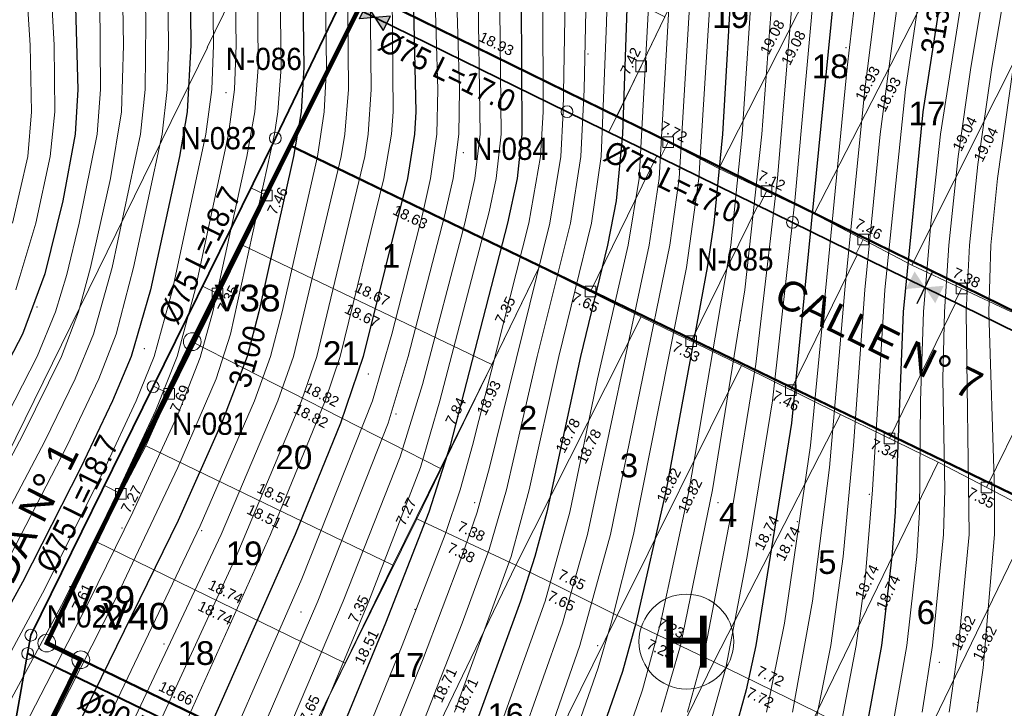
# Model space of a CAD drawing. Header units: metres. Extents: x 295850 to 310263, y 8095845 to 8104014.
# Tile 28 of 78: x 296186 to 296253, y 8096291 to 8096338. Entities that reach past the tile are written whole.
import ezdxf
from ezdxf.enums import TextEntityAlignment as Align

# ---------------------------------------------------------------- set-up
doc = ezdxf.new("R2010")
doc.units = ezdxf.units.M
doc.linetypes.add('CENTER', pattern=[5.08, 3.175, -0.635, 0.635, -0.635])
for name, color, linetype, lineweight in [('ALIN-AV1', 8, 'CENTER', 13), ('ALIN-C06', 8, 'CENTER', 13), ('ALIN-C07', 8, 'CENTER', 13), ('AP-CONEX', 150, 'Continuous', 18), ('AP-NODOS', 1, 'Continuous', 18), ('AP-NODOS-TXT', 1, 'Continuous', 18), ('AP-RED-075', 5, 'Continuous', 35), ('AP-RED-090', 140, 'Continuous', 40), ('AP-RED-TXT', 5, 'Continuous', 18), ('AP-VALVULAS', 42, 'Continuous', 25), ('C-TOPO-MAJR', 33, 'Continuous', 25), ('C-TOPO-MINR', 253, 'Continuous', 13), ('C-TOPO-PNTS', 8, 'Continuous', 9), ('C-TOPO-TEXT-500', 33, 'Continuous', 13), ('LOTE', 7, 'Continuous', 18), ('LOTE_MEDIDAS', 8, 'Continuous', 13), ('LOTE_NUMERO', 8, 'Continuous', 13), ('MANZANA', 3, 'Continuous', 25), ('MANZANA_LETRA', 3, 'Continuous', 18), ('PERIMETRO', 1, 'Continuous', 35), ('VERTICES', 1, 'Continuous', 13), ('VIA_BORDE', 8, 'Continuous', 18), ('VIAS_NOMBRE', 5, 'Continuous', 18)]:
    doc.layers.add(name, color=color, linetype=linetype, lineweight=lineweight)
doc.styles.add('ARIAL', font='arial.ttf')

# ---------------------------------------------------------------- blocks, each defined once
blk = doc.blocks.new('PUNTOS_TOPOGRAFICOS')
at = {"layer": 'C-TOPO-PNTS'}
for p in [(296224.671, 8096335.332, 3113.12), (296242.1, 8096335.757, 3125.886), (296200.238, 8096332.713, 3096.526), (296216.264, 8096328.672, 3107.02), (296230.811, 8096327.538, 3117.875), (296233.82, 8096321.236, 3120.669), (296187.485, 8096318.26, 3089.908), (296234.968, 8096317.336, 3121.954), (296194.725, 8096315.447, 3095.35), (296209.84, 8096313.746, 3105.313), (296211.715, 8096311.033, 3107.12), (296243.659, 8096305.622, 3128.916), (296217.019, 8096305.055, 3111.696), (296233.456, 8096305.055, 3122.333), (296193.214, 8096303.355, 3097.884), (296238.798, 8096303.771, 3125.912), (296198.598, 8096303.166, 3101.146), (296205.305, 8096297.687, 3106.524), (296212.991, 8096297.855, 3110.93), (296196.048, 8096295.514, 3101.774), (296225.332, 8096295.42, 3118.694), (296248.382, 8096294.286, 3132.348), (296236.29, 8096292.019, 3125.532), (296250.984, 8096291.585, 3133.906)]:
    blk.add_point(p, dxfattribs=at)
blk = doc.blocks.new('CURVAS_NIVEL')
at = {"layer": 'C-TOPO-MAJR'}
for points, elevation in [([(296185.51, 8096388.42), (296186.574, 8096377.92), (296187.211, 8096373.42), (296188.876, 8096365.92), (296189.403, 8096361.42), (296189.824, 8096353.92), (296189.841, 8096346.42), (296190.24, 8096332.92), (296190.052, 8096329.92), (296189.227, 8096325.42), (296187.994, 8096320.497), (296186.504, 8096316.42), (296181.994, 8096307.808)], 3090), ([(296211.653, 8096433.42), (296207.111, 8096425.92), (296203.237, 8096419.92), (296201.803, 8096416.92), (296195.442, 8096400.42), (296194.511, 8096397.42), (296194.259, 8096395.92), (296194.132, 8096392.92), (296194.475, 8096386.92), (296196.537, 8096370.42), (296197.429, 8096358.42), (296197.713, 8096350.92), (296197.868, 8096335.92), (296197.619, 8096331.42), (296197.101, 8096328.42), (296195.13, 8096319.42), (296193.831, 8096314.92), (296192.575, 8096311.92), (296190.426, 8096307.42), (296186.494, 8096299.698), (296181.655, 8096290.92)], 3095), ([(296221.414, 8096430.42), (296219.494, 8096426.924), (296212.249, 8096415.42), (296210.599, 8096412.42), (296209.298, 8096409.42), (296204.546, 8096397.42), (296203.547, 8096394.42), (296203.253, 8096392.92), (296203.12, 8096391.42), (296203.171, 8096388.42), (296204.576, 8096370.42), (296205.175, 8096356.92), (296205.481, 8096334.42), (296205.307, 8096331.42), (296204.802, 8096328.42), (296202.459, 8096317.92), (296201.659, 8096314.92), (296199.994, 8096310.58), (296196.994, 8096303.851), (296189.191, 8096287.92)], 3100), ([(296231.778, 8096431.92), (296230.323, 8096428.92), (296228.598, 8096425.92), (296222.494, 8096415.65), (296217.994, 8096408.484), (296216.494, 8096405.758), (296214.994, 8096402.387), (296213.147, 8096397.42), (296212.279, 8096394.42), (296211.999, 8096392.92), (296211.841, 8096391.42), (296211.802, 8096388.42), (296212.272, 8096379.42), (296212.295, 8096371.92), (296212.584, 8096364.42), (296212.878, 8096350.92), (296212.845, 8096340.42), (296213.042, 8096331.42), (296212.954, 8096329.92), (296212.489, 8096326.92), (296209.501, 8096314.92), (296207.963, 8096310.42), (296204.906, 8096302.92), (296196.948, 8096284.92)], 3105), ([(296240.127, 8096430.42), (296238.553, 8096427.42), (296222.757, 8096400.42), (296221.438, 8096397.42), (296221.026, 8096395.92), (296220.646, 8096392.92), (296220.477, 8096388.42), (296220.615, 8096379.42), (296220.297, 8096368.92), (296220.407, 8096353.92), (296220.165, 8096338.92), (296220.209, 8096329.92), (296219.887, 8096326.92), (296219.243, 8096323.92), (296215.375, 8096308.92), (296213.926, 8096304.42), (296210.996, 8096296.92), (296204.805, 8096281.92)], 3110), ([(296249.062, 8096430.42), (296247.589, 8096427.42), (296237.966, 8096410.92), (296232.968, 8096401.92), (296230.81, 8096397.42), (296229.893, 8096394.42), (296229.439, 8096389.92), (296228.032, 8096359.92), (296227.006, 8096329.92), (296226.569, 8096325.42), (296225.982, 8096322.42), (296224.174, 8096314.92), (296221.895, 8096304.42), (296221.094, 8096301.42), (296220.122, 8096298.42), (296216.494, 8096288.48)], 3115), ([(296258.904, 8096431.92), (296257.503, 8096428.92), (296246.296, 8096409.42), (296240.33, 8096397.42), (296239.117, 8096394.42), (296238.706, 8096392.92), (296238.227, 8096389.92), (296237.924, 8096386.92), (296235.733, 8096361.42), (296235.061, 8096352.42), (296233.748, 8096329.92), (296233.168, 8096323.92), (296232.723, 8096320.92), (296229.954, 8096305.92), (296227.893, 8096296.92), (296226.994, 8096293.671), (296222.397, 8096280.42)], 3120), ([(296267.924, 8096431.92), (296266.625, 8096428.92), (296256.996, 8096412.42), (296254.512, 8096407.92), (296249.192, 8096397.42), (296248.018, 8096394.42), (296247.613, 8096392.92), (296246.133, 8096383.92), (296245.14, 8096376.42), (296243.921, 8096364.42), (296243.018, 8096356.92), (296242.236, 8096347.92), (296241.232, 8096338.92), (296238.406, 8096310.42), (296235.993, 8096295.42), (296235.349, 8096292.42), (296234.513, 8096289.42)], 3125), ([(296276.167, 8096431.92), (296275.322, 8096428.92), (296274.718, 8096427.42), (296273.137, 8096424.42), (296265.215, 8096410.92), (296262.797, 8096406.42), (296257.543, 8096395.92), (296256.973, 8096394.42), (296256.182, 8096391.42), (296253.568, 8096376.42), (296252.535, 8096367.42), (296250.77, 8096356.92), (296249.374, 8096344.92), (296247.285, 8096331.42), (296245.952, 8096317.92), (296245.403, 8096304.42), (296245.182, 8096301.42), (296244.484, 8096295.42), (296243.375, 8096289.42)], 3130)]:
    blk.add_lwpolyline(points, dxfattribs=dict(at, elevation=elevation))
at = {"layer": 'C-TOPO-MINR'}
for points, elevation in [([(296185.779, 8096364.42), (296186.376, 8096359.92), (296186.634, 8096353.92), (296186.344, 8096346.42), (296187.004, 8096335.92), (296187.113, 8096331.42), (296186.855, 8096328.42), (296185.823, 8096323.92)], 3088), ([(296185.368, 8096373.42), (296187.184, 8096365.92), (296187.667, 8096362.92), (296187.951, 8096359.92), (296188.239, 8096353.92), (296188.147, 8096344.92), (296188.639, 8096335.92), (296188.667, 8096331.42), (296188.365, 8096328.42), (296187.385, 8096323.92), (296186.038, 8096319.42)], 3089), ([(296198.495, 8096433.42), (296195.273, 8096422.92), (296188.216, 8096403.42), (296187.335, 8096400.42), (296187.1, 8096398.92), (296187.009, 8096394.42), (296187.45, 8096386.92), (296188.822, 8096374.92), (296190.294, 8096367.42), (296190.971, 8096361.42), (296191.397, 8096353.92), (296191.72, 8096338.92), (296191.76, 8096332.92), (296191.526, 8096329.92), (296190.332, 8096323.92), (296189.494, 8096320.45), (296188.731, 8096317.92), (296187.484, 8096314.92), (296184.994, 8096310.048)], 3091), ([(296202.627, 8096433.42), (296197.086, 8096421.42), (296190.352, 8096403.42), (296189.348, 8096400.42), (296188.843, 8096397.42), (296188.82, 8096392.92), (296189.094, 8096388.42), (296190.678, 8096374.92), (296192.148, 8096365.92), (296192.831, 8096356.92), (296193.085, 8096349.42), (296193.304, 8096335.92), (296193.17, 8096331.42), (296192.438, 8096326.92), (296191.084, 8096320.92), (296190.272, 8096317.92), (296189.127, 8096314.92), (296186.494, 8096309.599), (296183.494, 8096303.969)], 3092), ([(296205.786, 8096433.42), (296199.994, 8096422.664), (296198.494, 8096419.426), (296191.881, 8096401.92), (296190.994, 8096399.078), (296190.699, 8096397.42), (296190.559, 8096394.42), (296190.854, 8096388.42), (296192.309, 8096376.42), (296193.593, 8096367.42), (296194.202, 8096359.92), (296194.578, 8096352.42), (296194.818, 8096337.42), (296194.77, 8096332.92), (296194.455, 8096329.92), (296192.539, 8096320.92), (296191.296, 8096316.42), (296190.059, 8096313.42), (296187.994, 8096309.209), (296183.886, 8096301.42)], 3093), ([(296208.783, 8096433.42), (296204.476, 8096425.92), (296201.71, 8096421.42), (296200.254, 8096418.42), (296193.393, 8096400.42), (296192.585, 8096397.42), (296192.345, 8096394.42), (296192.601, 8096388.42), (296193.08, 8096383.92), (296195.054, 8096368.92), (296195.866, 8096358.42), (296196.171, 8096350.92), (296196.348, 8096335.92), (296196.27, 8096332.92), (296195.918, 8096329.92), (296193.996, 8096320.92), (296192.82, 8096316.42), (296191.655, 8096313.42), (296189.494, 8096308.871), (296184.994, 8096300.177)], 3094), ([(296213.494, 8096432.035), (296208.682, 8096424.42), (296205.657, 8096419.92), (296203.997, 8096416.92), (296196.994, 8096399.06), (296196.144, 8096395.92), (296195.919, 8096392.92), (296196.219, 8096386.92), (296196.675, 8096382.42), (296198.029, 8096371.92), (296198.99, 8096358.42), (296199.22, 8096352.42), (296199.389, 8096335.92), (296199.28, 8096332.92), (296198.878, 8096329.92), (296196.629, 8096319.42), (296195.385, 8096314.92), (296194.171, 8096311.92), (296192.073, 8096307.42), (296187.994, 8096299.254), (296182.695, 8096289.42)], 3096), ([(296215.796, 8096431.92), (296211.994, 8096425.821), (296207.132, 8096418.42), (296205.532, 8096415.42), (296198.99, 8096398.92), (296198.065, 8096395.92), (296197.721, 8096392.92), (296197.868, 8096388.42), (296198.382, 8096382.42), (296199.664, 8096371.92), (296200.615, 8096356.92), (296200.913, 8096335.92), (296200.803, 8096332.92), (296200.394, 8096329.92), (296198.151, 8096319.42), (296196.948, 8096314.92), (296195.494, 8096311.296), (296192.494, 8096304.883), (296189.286, 8096298.42), (296185.247, 8096290.92)], 3097), ([(296218.002, 8096431.92), (296215.351, 8096427.42), (296208.594, 8096416.92), (296207.057, 8096413.92), (296201.049, 8096398.92), (296200.021, 8096395.92), (296199.702, 8096394.42), (296199.509, 8096391.42), (296199.635, 8096388.42), (296200.103, 8096382.42), (296201.285, 8096371.92), (296202.082, 8096358.42), (296202.293, 8096350.92), (296202.416, 8096334.42), (296202.181, 8096331.42), (296201.64, 8096328.42), (296199.35, 8096317.92), (296198.494, 8096314.852), (296196.994, 8096311.052), (296193.933, 8096304.42), (296191.004, 8096298.42), (296185.571, 8096287.92)], 3098), ([(296219.494, 8096430.73), (296217.994, 8096428.057), (296210.928, 8096416.92), (296209.227, 8096413.92), (296207.914, 8096410.92), (296203.109, 8096398.92), (296202.01, 8096395.92), (296201.617, 8096394.42), (296201.309, 8096391.42), (296201.404, 8096388.42), (296201.839, 8096382.42), (296202.891, 8096371.92), (296203.664, 8096356.92), (296203.948, 8096334.42), (296203.74, 8096331.42), (296203.509, 8096329.92), (296200.529, 8096316.42), (296199.565, 8096313.42), (296196.984, 8096307.42), (296192.715, 8096298.42), (296187.38, 8096287.92)], 3099), ([(296224.117, 8096431.92), (296222.672, 8096428.92), (296220.994, 8096425.905), (296218.281, 8096421.42), (296213.457, 8096413.92), (296211.839, 8096410.92), (296209.955, 8096406.42), (296206.464, 8096397.42), (296205.439, 8096394.42), (296205.098, 8096392.92), (296204.921, 8096391.42), (296204.928, 8096388.42), (296206.221, 8096368.92), (296206.734, 8096355.42), (296207.011, 8096334.42), (296206.872, 8096331.42), (296206.402, 8096328.42), (296204.019, 8096317.92), (296203.229, 8096314.92), (296202.148, 8096311.92), (296198.494, 8096303.493), (296190.341, 8096286.42)], 3101), ([(296226.082, 8096431.92), (296224.664, 8096428.92), (296222.121, 8096424.42), (296219.494, 8096420.076), (296214.994, 8096413.129), (296213.494, 8096410.491), (296211.692, 8096406.42), (296208.253, 8096397.42), (296207.246, 8096394.42), (296206.888, 8096392.92), (296206.688, 8096391.42), (296206.665, 8096388.42), (296207.322, 8096377.92), (296207.957, 8096364.42), (296208.349, 8096350.92), (296208.513, 8096332.92), (296208.263, 8096329.92), (296208.004, 8096328.42), (296204.799, 8096314.92), (296203.738, 8096311.92), (296199.903, 8096302.92), (296192.154, 8096286.42)], 3102), ([(296228.015, 8096431.92), (296226.598, 8096428.92), (296223.994, 8096424.356), (296220.994, 8096419.342), (296216.494, 8096412.368), (296214.773, 8096409.42), (296213.37, 8096406.42), (296211.043, 8096400.42), (296209.415, 8096395.92), (296208.617, 8096392.92), (296208.418, 8096391.42), (296208.383, 8096388.42), (296208.921, 8096379.42), (296209.496, 8096364.42), (296209.859, 8096350.92), (296210.043, 8096332.92), (296209.84, 8096329.92), (296209.603, 8096328.42), (296206.371, 8096314.92), (296205.334, 8096311.92), (296200.92, 8096301.42), (296193.321, 8096284.92)], 3103), ([(296229.916, 8096431.92), (296228.48, 8096428.92), (296225.494, 8096423.754), (296221.391, 8096416.92), (296217.544, 8096410.92), (296215.811, 8096407.92), (296214.404, 8096404.92), (296212.091, 8096398.92), (296211.053, 8096395.92), (296210.312, 8096392.92), (296210.129, 8096391.42), (296210.092, 8096388.42), (296210.598, 8096379.42), (296210.724, 8096371.92), (296211.341, 8096352.42), (296211.522, 8096331.42), (296211.406, 8096329.92), (296210.899, 8096326.92), (296207.942, 8096314.92), (296206.934, 8096311.92), (296203.237, 8096302.92), (296195.134, 8096284.92)], 3104), ([(296232.934, 8096430.42), (296231.297, 8096427.42), (296217.858, 8096404.92), (296216.494, 8096402.059), (296215.262, 8096398.92), (296214.294, 8096395.92), (296213.94, 8096394.42), (296213.565, 8096391.42), (296213.519, 8096388.42), (296213.945, 8096379.42), (296213.881, 8096371.92), (296214.385, 8096350.92), (296214.306, 8096340.42), (296214.532, 8096332.92), (296214.472, 8096329.92), (296214.049, 8096326.92), (296213.494, 8096324.488), (296211.436, 8096316.42), (296210.117, 8096311.92), (296205.35, 8096299.92), (296198.132, 8096283.42)], 3106), ([(296234.744, 8096430.42), (296233.114, 8096427.42), (296218.885, 8096403.42), (296217.994, 8096401.633), (296216.871, 8096398.92), (296215.932, 8096395.92), (296215.617, 8096394.42), (296215.302, 8096391.42), (296215.246, 8096388.42), (296215.616, 8096379.42), (296215.487, 8096370.42), (296215.892, 8096350.92), (296215.769, 8096340.42), (296215.987, 8096332.92), (296215.956, 8096329.92), (296215.566, 8096326.92), (296214.994, 8096324.394), (296212.53, 8096314.92), (296211.18, 8096310.42), (296206.43, 8096298.42), (296199.947, 8096283.42)], 3107), ([(296236.545, 8096430.42), (296234.929, 8096427.42), (296219.903, 8096401.92), (296218.524, 8096398.92), (296217.592, 8096395.92), (296217.144, 8096392.92), (296216.981, 8096388.42), (296217.284, 8096379.42), (296217.086, 8096370.42), (296217.385, 8096352.42), (296217.236, 8096340.42), (296217.403, 8096329.92), (296217.04, 8096326.92), (296216.358, 8096323.92), (296213.494, 8096313.018), (296211.994, 8096308.154), (296208.149, 8096298.42), (296201.764, 8096283.42)], 3108), ([(296238.339, 8096430.42), (296236.742, 8096427.42), (296221.733, 8096401.92), (296220.242, 8096398.92), (296219.287, 8096395.92), (296218.888, 8096392.92), (296218.725, 8096388.42), (296218.95, 8096379.42), (296218.687, 8096368.92), (296218.896, 8096352.42), (296218.707, 8096340.42), (296218.818, 8096329.92), (296218.476, 8096326.92), (296217.994, 8096324.679), (296214.678, 8096311.92), (296213.355, 8096307.42), (296209.874, 8096298.42), (296202.983, 8096281.92)], 3109), ([(296241.91, 8096430.42), (296240.363, 8096427.42), (296228.009, 8096406.42), (296224.605, 8096400.42), (296223.247, 8096397.42), (296222.817, 8096395.92), (296222.42, 8096392.92), (296222.235, 8096388.42), (296222.277, 8096379.42), (296221.894, 8096367.42), (296221.93, 8096355.42), (296221.628, 8096338.92), (296221.637, 8096331.42), (296221.471, 8096328.42), (296220.668, 8096323.92), (296216.885, 8096308.92), (296216.052, 8096305.92), (296215.038, 8096302.92), (296212.135, 8096295.42), (296206.033, 8096280.42)], 3111), ([(296243.69, 8096430.42), (296242.17, 8096427.42), (296227.272, 8096401.92), (296225.722, 8096398.92), (296225.098, 8096397.42), (296224.645, 8096395.92), (296224.212, 8096392.92), (296223.962, 8096386.92), (296223.938, 8096379.42), (296223.514, 8096367.42), (296223.432, 8096355.42), (296223.006, 8096331.42), (296222.839, 8096328.42), (296222.086, 8096323.92), (296218.014, 8096307.42), (296217.18, 8096304.42), (296216.161, 8096301.42), (296213.494, 8096294.416), (296207.855, 8096280.42)], 3112), ([(296246.111, 8096431.92), (296244.762, 8096428.92), (296243.131, 8096425.92), (296229.958, 8096403.42), (296227.615, 8096398.92), (296226.501, 8096395.92), (296226.019, 8096392.92), (296225.729, 8096386.92), (296225.599, 8096379.42), (296225.101, 8096365.92), (296224.41, 8096332.92), (296224.199, 8096328.42), (296223.499, 8096323.92), (296221.249, 8096314.92), (296219.165, 8096305.92), (296217.994, 8096301.908), (296216.187, 8096296.92), (296200.857, 8096257.92)], 3113), ([(296249.066, 8096434.92), (296246.557, 8096428.92), (296244.944, 8096425.92), (296234.383, 8096407.92), (296231.035, 8096401.92), (296228.886, 8096397.42), (296228.378, 8096395.92), (296228.038, 8096394.42), (296227.722, 8096391.42), (296227.447, 8096385.42), (296226.664, 8096364.42), (296225.919, 8096337.42), (296225.555, 8096328.42), (296224.905, 8096323.92), (296222.709, 8096314.92), (296220.702, 8096305.92), (296219.477, 8096301.42), (296215.66, 8096290.92)], 3114), ([(296250.884, 8096430.42), (296249.401, 8096427.42), (296240.665, 8096412.42), (296234.943, 8096401.92), (296232.749, 8096397.42), (296231.754, 8096394.42), (296231.335, 8096391.42), (296230.75, 8096382.42), (296229.451, 8096358.42), (296228.784, 8096338.92), (296228.127, 8096326.92), (296227.395, 8096322.42), (296225.315, 8096313.42), (296223.444, 8096304.42), (296221.78, 8096298.42), (296217.486, 8096286.42)], 3116), ([(296252.722, 8096430.42), (296251.222, 8096427.42), (296242.492, 8096412.42), (296239.258, 8096406.42), (296234.696, 8096397.42), (296233.617, 8096394.42), (296233.129, 8096391.42), (296232.439, 8096382.42), (296231.692, 8096368.92), (296230.947, 8096358.42), (296230.566, 8096350.92), (296230.247, 8096340.42), (296229.48, 8096326.92), (296228.802, 8096322.42), (296224.636, 8096302.92), (296222.945, 8096296.92), (296218.705, 8096284.92)], 3117), ([(296254.565, 8096430.42), (296253.047, 8096427.42), (296244.31, 8096412.42), (296241.137, 8096406.42), (296236.625, 8096397.42), (296235.474, 8096394.42), (296235.125, 8096392.92), (296234.755, 8096389.92), (296234.009, 8096380.92), (296233.367, 8096370.42), (296232.352, 8096356.92), (296231.638, 8096340.42), (296230.827, 8096326.92), (296230.201, 8096322.42), (296226.188, 8096302.92), (296224.133, 8096295.42), (296219.931, 8096283.42)], 3118), ([(296256.406, 8096430.42), (296254.873, 8096427.42), (296246.979, 8096413.92), (296243.724, 8096407.92), (296238.505, 8096397.42), (296237.31, 8096394.42), (296236.922, 8096392.92), (296236.491, 8096389.92), (296235.812, 8096382.42), (296233.862, 8096356.92), (296233.103, 8096341.92), (296232.166, 8096326.92), (296231.319, 8096320.92), (296227.744, 8096302.92), (296226.239, 8096296.92), (296225.352, 8096293.92), (296221.163, 8096281.92)], 3119), ([(296260.081, 8096430.42), (296258.522, 8096427.42), (296249.744, 8096412.42), (296247.31, 8096407.92), (296242.115, 8096397.42), (296240.903, 8096394.42), (296240.483, 8096392.92), (296239.799, 8096388.42), (296237.651, 8096365.92), (296236.568, 8096352.42), (296235.082, 8096329.92), (296234.32, 8096322.42), (296231.51, 8096305.92), (296229.565, 8096296.92), (296228.348, 8096292.42), (296225.271, 8096283.42)], 3121), ([(296262.55, 8096431.92), (296261.164, 8096428.92), (296251.556, 8096412.42), (296247.567, 8096404.92), (296243.885, 8096397.42), (296242.682, 8096394.42), (296242.262, 8096392.92), (296241.543, 8096388.42), (296239.637, 8096370.42), (296238.431, 8096356.92), (296236.411, 8096329.92), (296235.265, 8096319.42), (296233.071, 8096305.92), (296230.913, 8096295.42), (296229.622, 8096290.92)], 3122), ([(296264.357, 8096431.92), (296262.991, 8096428.92), (296253.369, 8096412.42), (296250.906, 8096407.92), (296245.653, 8096397.42), (296244.459, 8096394.42), (296244.044, 8096392.92), (296243.298, 8096388.42), (296241.699, 8096374.92), (296240.086, 8096358.42), (296237.46, 8096326.92), (296235.994, 8096314.406), (296234.494, 8096305.141), (296232.619, 8096295.42), (296231.393, 8096290.92)], 3123), ([(296266.151, 8096431.92), (296264.812, 8096428.92), (296255.182, 8096412.42), (296252.708, 8096407.92), (296247.421, 8096397.42), (296246.238, 8096394.42), (296245.829, 8096392.92), (296244.848, 8096386.92), (296243.496, 8096376.42), (296241.626, 8096358.42), (296238.639, 8096325.42), (296237.129, 8096311.92), (296235.42, 8096301.42), (296233.983, 8096293.92), (296232.994, 8096290.355)], 3124), ([(296269.116, 8096430.42), (296267.621, 8096427.42), (296258.811, 8096412.42), (296256.316, 8096407.92), (296250.967, 8096397.42), (296249.798, 8096394.42), (296249.394, 8096392.92), (296247.61, 8096382.42), (296246.791, 8096376.42), (296245.741, 8096365.92), (296244.555, 8096356.92), (296243.744, 8096347.92), (296242.159, 8096334.42), (296239.687, 8096308.92), (296237.928, 8096296.92), (296236.727, 8096290.92)], 3126), ([(296270.845, 8096430.42), (296270.2, 8096428.92), (296268.574, 8096425.92), (296260.625, 8096412.42), (296258.121, 8096407.92), (296252.751, 8096397.42), (296251.577, 8096394.42), (296251.171, 8096392.92), (296249.327, 8096382.42), (296248.455, 8096376.42), (296247.398, 8096365.92), (296246.098, 8096356.92), (296245.082, 8096346.42), (296243.36, 8096332.92), (296242.019, 8096319.42), (296240.987, 8096307.42), (296239.84, 8096298.42), (296238.48, 8096290.92)], 3127), ([(296272.529, 8096430.42), (296271.945, 8096428.92), (296270.385, 8096425.92), (296262.441, 8096412.42), (296259.93, 8096407.92), (296254.551, 8096397.42), (296253.36, 8096394.42), (296252.946, 8096392.92), (296250.341, 8096377.92), (296249.048, 8096365.92), (296247.647, 8096356.92), (296246.585, 8096346.42), (296244.392, 8096329.92), (296243.363, 8096319.42), (296242.603, 8096308.92), (296241.89, 8096301.42), (296241.064, 8096295.42), (296239.879, 8096289.42)], 3128), ([(296274.173, 8096430.42), (296273.65, 8096428.92), (296272.187, 8096425.92), (296264.258, 8096412.42), (296261.749, 8096407.92), (296256.372, 8096397.42), (296255.494, 8096395.346), (296254.729, 8096392.92), (296253.994, 8096389.27), (296252.059, 8096377.92), (296250.89, 8096367.42), (296249.205, 8096356.92), (296247.892, 8096344.92), (296246.101, 8096332.92), (296244.71, 8096319.42), (296243.889, 8096305.92), (296243.375, 8096299.92), (296242.773, 8096295.42), (296241.625, 8096289.42)], 3129), ([(296277.391, 8096430.42), (296276.429, 8096427.42), (296274.941, 8096424.42), (296267.894, 8096412.42), (296265.411, 8096407.92), (296260.089, 8096397.42), (296258.816, 8096394.42), (296258.352, 8096392.92), (296257.399, 8096388.42), (296255.303, 8096376.42), (296254.165, 8096367.42), (296252.343, 8096356.92), (296251.057, 8096346.42), (296248.472, 8096329.92), (296247.814, 8096323.92), (296247.331, 8096317.92), (296247.11, 8096311.92), (296247.06, 8096304.42), (296246.865, 8096301.42), (296246.202, 8096295.42), (296245.136, 8096289.42)], 3131), ([(296282.761, 8096445.42), (296278.607, 8096428.92), (296277.493, 8096425.92), (296275.889, 8096422.92), (296269.712, 8096412.42), (296267.241, 8096407.92), (296261.973, 8096397.42), (296260.675, 8096394.42), (296260.192, 8096392.92), (296259.205, 8096388.42), (296257.047, 8096376.42), (296255.786, 8096367.42), (296253.685, 8096355.42), (296252.527, 8096346.42), (296250.518, 8096334.42), (296249.664, 8096328.42), (296249.032, 8096322.42), (296248.741, 8096317.92), (296248.638, 8096313.42), (296248.757, 8096305.92), (296248.683, 8096302.92), (296247.935, 8096295.42), (296247.24, 8096290.92)], 3132), ([(296284.59, 8096445.42), (296280.277, 8096428.92), (296279.235, 8096425.92), (296277.697, 8096422.92), (296271.529, 8096412.42), (296269.066, 8096407.92), (296263.157, 8096395.92), (296262.54, 8096394.42), (296261.646, 8096391.42), (296259.068, 8096377.92), (296257.411, 8096367.42), (296255.494, 8096356.791), (296253.992, 8096346.42), (296251.936, 8096334.42), (296250.994, 8096327.88), (296250.424, 8096322.42), (296250.203, 8096317.92), (296250.396, 8096302.92), (296249.696, 8096295.42), (296249.053, 8096290.92)], 3133), ([(296286.42, 8096445.42), (296282.031, 8096428.92), (296281.006, 8096425.92), (296279.507, 8096422.92), (296273.347, 8096412.42), (296270.887, 8096407.92), (296265.037, 8096395.92), (296264.407, 8096394.42), (296263.481, 8096391.42), (296260.86, 8096377.92), (296256.871, 8096355.42), (296255.722, 8096347.92), (296253.38, 8096334.42), (296252.319, 8096326.92), (296251.877, 8096322.42), (296251.734, 8096317.92), (296252.112, 8096305.92), (296252.106, 8096302.92), (296251.342, 8096293.92), (296250.917, 8096290.92)], 3134)]:
    blk.add_lwpolyline(points, dxfattribs=dict(at, elevation=elevation))
at = {"layer": 'C-TOPO-TEXT-500', "style": 'ARIAL', "width": 0.9}
for s, rotation, p in [('3130', 80.4916, (296248.193, 8096337.42)), ('3100', 73.96355, (296201.659, 8096314.92))]:
    blk.add_text(s, height=1.5, rotation=rotation, dxfattribs=at).set_placement(p, align=Align.MIDDLE_CENTER)
blk = doc.blocks.new('NODO')
blk.add_circle((0, 0), 0.5)
blk = doc.blocks.new('VALV_CERRADA')
h = blk.add_hatch(color=7)
h.dxf.hatch_style = 1
h.paths.add_polyline_path([(-0.5, 0.3), (0.5, -0.3), (0.5, 0.3), (-0.5, -0.3)])
blk.add_line((0, -0.55), (0, 0.55))
blk = doc.blocks.new('VALV_COMP')
h = blk.add_hatch(color=7)
h.dxf.hatch_style = 1
h.paths.add_polyline_path([(-0.5, 0.3), (0, 0), (-0.5, -0.3)])
h.paths.add_polyline_path([(0.5, 0.3), (0, 0), (0.5, -0.3)])
blk.add_lwpolyline([(-0.5, 0.3), (0.5, -0.3), (0.5, 0.3), (-0.5, -0.3)], close=True)
blk = doc.blocks.new('CONEX')
blk.add_lwpolyline([(-0.3, -0.3), (0.3, -0.3), (0.3, 0.3), (-0.3, 0.3)], close=True)

msp = doc.modelspace()

# ---------------------------------------------------------------- linework, layer by layer
at = {"layer": 'ALIN-AV1'}
msp.add_lwpolyline([(296051.512, 8096055.555), (296081.502, 8096080.084), (296087.39, 8096089.535), (296096.962, 8096109.606), (296099.321, 8096116.434), (296102.382, 8096123.834), (296096.41, 8096135.43), (296113.509, 8096169.297), (296116.888, 8096177.073), (296133.309, 8096210.686), (296148.807, 8096212.309), (296165.821, 8096246.006), (296169.618, 8096253.772), (296185.447, 8096286.961), (296187.061, 8096296.119), (296203.567, 8096329.647), (296208.558, 8096339.969), (296224.895, 8096373.667), (296229.978, 8096383.835), (296247.184, 8096418.694)], dxfattribs=at)
at = {"layer": 'ALIN-C06'}
msp.add_lwpolyline([(296186.844, 8096294.883), (296255.013, 8096261.825)], dxfattribs=at)
at = {"layer": 'ALIN-C07'}
msp.add_lwpolyline([(296208.038, 8096338.894), (296284.135, 8096301.574)], dxfattribs=at)
at = {"layer": 'AP-CONEX'}
for p, q in [((296228.261, 8096334.493), (296226.08, 8096330.046)), ((296230.081, 8096329.371), (296229.572, 8096328.333)), ((296224.832, 8096319.295), (296229.324, 8096328.455)), ((296202.994, 8096325.773), (296201.92, 8096326.301)), ((296236.725, 8096326.069), (296236.234, 8096325.066)), ((296231.646, 8096315.951), (296236.139, 8096325.112)), ((296243.243, 8096322.809), (296242.776, 8096321.857)), ((296238.376, 8096312.649), (296242.869, 8096321.812)), ((296199.65, 8096319.169), (296198.651, 8096319.66)), ((296249.888, 8096319.507), (296249.438, 8096318.59)), ((296245.021, 8096309.389), (296249.515, 8096318.553)), ((296251.581, 8096306.087), (296256.108, 8096315.319)), ((296196.391, 8096312.395), (296195.331, 8096312.917)), ((296193.132, 8096305.664), (296192.028, 8096306.208))]:
    msp.add_line(p, q, dxfattribs=at)
at = {"layer": 'AP-RED-075'}
for points in [[(296186.844, 8096294.883), (296187.061, 8096296.119), (296195.314, 8096312.883), (296203.567, 8096329.647), (296208.038, 8096338.894), (296208.558, 8096339.969), (296209.668, 8096342.258), (296216.727, 8096356.818), (296224.895, 8096373.667), (296229.438, 8096382.756), (296229.978, 8096383.835), (296230.403, 8096384.696), (296238.581, 8096401.264), (296247.184, 8096418.694)], [(296208.038, 8096338.894), (296223.258, 8096331.43), (296238.477, 8096323.966), (296247.419, 8096319.581)], [(296284.135, 8096301.574), (296268.916, 8096309.038), (296253.697, 8096316.502), (296247.419, 8096319.581)], [(296186.844, 8096294.883), (296185.447, 8096286.961), (296177.532, 8096270.366), (296169.618, 8096253.772), (296169.096, 8096252.705), (296165.821, 8096246.006), (296157.314, 8096229.157), (296148.807, 8096212.309), (296146.532, 8096212.071), (296133.606, 8096210.717)]]:
    msp.add_lwpolyline(points, dxfattribs=at)
at = {"layer": 'AP-RED-090'}
msp.add_lwpolyline([(296238.354, 8096269.904), (296237.971, 8096270.09), (296220.928, 8096278.354), (296203.886, 8096286.619), (296186.844, 8096294.883)], dxfattribs=at)
at = {"layer": 'LOTE'}
for points in [[(296234.778, 8096348.083), (296242.143, 8096344.611), (296233.509, 8096327.593), (296226.652, 8096331.149)], [(296213.109, 8096346.135), (296229.869, 8096337.838), (296226.652, 8096331.149), (296209.638, 8096339.446)], [(296242.143, 8096344.611), (296248.576, 8096341.394), (296239.942, 8096324.545), (296233.509, 8096327.593)], [(296248.576, 8096341.394), (296255.094, 8096338.092), (296246.544, 8096321.074), (296239.942, 8096324.545)], [(296255.094, 8096338.092), (296261.865, 8096334.705), (296253.231, 8096317.941), (296246.544, 8096321.074)], [(296204.644, 8096329.117), (296221.404, 8096320.989), (296218.188, 8096314.385), (296201.343, 8096322.428)], [(296201.343, 8096322.428), (296218.188, 8096314.385), (296214.717, 8096307.357), (296197.957, 8096315.909)], [(296221.404, 8096320.989), (296228.261, 8096317.602), (296219.796, 8096300.838), (296213.109, 8096303.971)], [(296228.261, 8096317.602), (296235.032, 8096314.3), (296226.652, 8096297.451), (296219.796, 8096300.838)], [(296197.957, 8096315.909), (296214.717, 8096307.357), (296211.501, 8096300.838), (296194.825, 8096308.881)], [(296235.032, 8096314.3), (296241.719, 8096310.998), (296233.17, 8096294.319), (296226.652, 8096297.451)], [(296241.719, 8096310.998), (296248.322, 8096307.781), (296240.111, 8096290.932), (296233.17, 8096294.319)], [(296194.825, 8096308.881), (296211.501, 8096300.838), (296208.284, 8096294.234), (296191.439, 8096302.447)], [(296248.322, 8096307.781), (296254.84, 8096304.394), (296246.629, 8096287.46), (296240.111, 8096290.932)], [(296213.109, 8096303.971), (296219.796, 8096300.838), (296211.67, 8096283.989), (296204.898, 8096287.376)], [(296254.84, 8096304.394), (296261.865, 8096301.261), (296253.57, 8096284.243), (296246.629, 8096287.46)], [(296191.439, 8096302.447), (296208.284, 8096294.234), (296204.898, 8096287.376), (296188.138, 8096295.589)], [(296219.796, 8096300.838), (296226.652, 8096297.451), (296218.442, 8096280.856), (296211.67, 8096283.989)], [(296226.652, 8096297.451), (296233.17, 8096294.319), (296224.959, 8096277.47), (296218.442, 8096280.856)], [(296233.17, 8096294.319), (296240.111, 8096290.932), (296231.816, 8096274.083), (296224.959, 8096277.47)]]:
    msp.add_lwpolyline(points, close=True, dxfattribs=at)
at = {"layer": 'MANZANA', "const_width": 0.15}
for points in [[(296225.975, 8096373.144), (296303.258, 8096334.959), (296294.539, 8096317.771), (296283.873, 8096303.039), (296209.638, 8096339.446)], [(296204.644, 8096329.117), (296276.086, 8096294.657), (296265.421, 8096276.962), (296255.009, 8096263.161), (296188.138, 8096295.589)]]:
    msp.add_lwpolyline(points, close=True, dxfattribs=at)
at = {"layer": 'MANZANA_LETRA'}
msp.add_circle((296231.316, 8096295.683), 3.2, dxfattribs=at)
at = {"layer": 'PERIMETRO', "const_width": 0.3}
msp.add_lwpolyline([(296265.427, 8096276.963), (296281.752, 8096304.049), (296283.875, 8096303.033), (296294.543, 8096317.769), (296308.606, 8096345.324), (296312.825, 8096343.504), (296332.214, 8096375.432), (296264.572, 8096409.135), (296234.578, 8096423.306), (296236.309, 8096426.91), (296223.358, 8096433.261), (296185.681, 8096451.638), (296164.623, 8096407.863), (296157.917, 8096411.167), (296153.336, 8096402.648), (296141.068, 8096377.291), (296157.574, 8096368.4), (296211.34, 8096342.737), (296209.715, 8096339.403), (296197.955, 8096315.916), (296188.131, 8096295.586), (296190.431, 8096294.459), (296146.17, 8096204.361)], dxfattribs=at)
at = {"layer": 'VERTICES'}
for centre in [(296197.955, 8096315.916), (296188.131, 8096295.586), (296190.431, 8096294.459)]:
    msp.add_circle(centre, 0.6, dxfattribs=at)
at = {"layer": 'VIA_BORDE'}
msp.add_lwpolyline([(296179.731, 8096290.774), (296177.406, 8096291.902), (296198.996, 8096335.756), (296198.966, 8096335.77), (296200.598, 8096339.138), (296161.336, 8096358.43), (296154.254, 8096361.108), (296130.463, 8096373.922), (296154.332, 8096421.912), (296160.918, 8096418.606), (296182.007, 8096462.444), (296220.397, 8096443.089), (296226.619, 8096440.566), (296246.977, 8096430.584), (296245.33, 8096427.189), (296343.578, 8096378.743), (296315.877, 8096333.127), (296312.205, 8096334.914), (296301.389, 8096313.59), (296286.402, 8096292.889), (296284.827, 8096293.661), (296272.057, 8096272.476)], dxfattribs=at)
for points in [[(296303.258, 8096334.959), (296225.975, 8096373.144), (296209.638, 8096339.446), (296283.873, 8096303.039), (296294.539, 8096317.771), (296303.258, 8096334.959)], [(296276.086, 8096294.657), (296204.644, 8096329.117), (296188.138, 8096295.589), (296255.009, 8096263.161), (296265.421, 8096276.962), (296276.086, 8096294.657)]]:
    msp.add_lwpolyline(points, close=True, dxfattribs=at)

# ---------------------------------------------------------------- block references
at = {"layer": 'AP-CONEX', "xscale": 1.2, "yscale": 1.2}
for p in [(296228.261, 8096334.493), (296230.081, 8096329.371), (296202.994, 8096325.773), (296236.725, 8096326.069), (296243.243, 8096322.809), (296249.888, 8096319.507), (296199.65, 8096319.169), (296224.832, 8096319.295), (296231.646, 8096315.951), (296196.391, 8096312.395), (296238.376, 8096312.649), (296245.021, 8096309.389), (296193.132, 8096305.664), (296251.581, 8096306.087)]:
    msp.add_blockref('CONEX', p, dxfattribs=at)
at = {"layer": 'AP-NODOS', "xscale": 0.8, "yscale": 0.8}
for p in [(296223.258, 8096331.43), (296203.567, 8096329.647), (296238.477, 8096323.966), (296195.314, 8096312.883), (296187.061, 8096296.119), (296186.844, 8096294.883)]:
    msp.add_blockref('NODO', p, dxfattribs=at)
at = {"layer": 'AP-VALVULAS'}
for name, p, xscale, yscale, rotation in [('VALV_COMP', (296210.283, 8096337.793), 1.8, 1.8, 333.8753264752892), ('VALV_CERRADA', (296247.419, 8096319.581), 2.2, 2.2, 333.8753264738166)]:
    msp.add_blockref(name, p, dxfattribs=dict(at, xscale=xscale, yscale=yscale, rotation=rotation))
at = {"layer": 'C-TOPO-MAJR'}
msp.add_blockref('CURVAS_NIVEL', (0, 0), dxfattribs=at)
at = {"layer": 'C-TOPO-PNTS'}
msp.add_blockref('PUNTOS_TOPOGRAFICOS', (0, 0), dxfattribs=at)

# ---------------------------------------------------------------- texts
at = {"layer": 'AP-NODOS-TXT', "style": 'ARIAL', "width": 0.9}
for s, p in [('N-086', (296202.789, 8096334.994)), ('N-082', (296199.718, 8096329.647)), ('N-084', (296219.408, 8096328.93)), ('N-085', (296234.628, 8096321.466)), ('N-081', (296199.164, 8096310.383)), ('N-022', (296190.693, 8096297.383))]:
    msp.add_text(s, height=1.5, dxfattribs=at).set_placement(p, align=Align.MIDDLE_CENTER)
at = {"layer": 'AP-RED-TXT', "style": 'ARIAL', "width": 0.9}
for s, rotation, p in [('Ø75 L=17.0', 333.87533, (296215.164, 8096334.174)), ('Ø75 L=17.0', 333.87533, (296230.383, 8096326.71)), ('Ø75 L=18.7', 63.78875, (296198.454, 8096321.751)), ('Ø75 L=18.7', 63.78875, (296190.201, 8096304.987)), ('Ø90 L=18.9', 334.12969, (296194.885, 8096289.761))]:
    msp.add_text(s, height=1.5, rotation=rotation, dxfattribs=at).set_placement(p, align=Align.MIDDLE_CENTER)
at = {"layer": 'LOTE_MEDIDAS', "style": 'ARIAL'}
for s, rotation, p in [('19.08', 63.09963, (296237.112, 8096336.464)), ('18.93', -25.99776, (296218.496, 8096336.017)), ('19.08', 63.09963, (296238.539, 8096335.74)), ('7.42', 64.31763, (296227.54, 8096334.84)), ('18.93', 62.86774, (296243.547, 8096333.334)), ('18.93', 62.86774, (296244.971, 8096332.604)), ('7.72', -27.4136, (296230.449, 8096330.081)), ('19.04', 63.32668, (296250.104, 8096329.942)), ('19.04', 63.32668, (296251.534, 8096329.224)), ('7.12', -25.35197, (296237.068, 8096326.792)), ('7.46', 63.73157, (296203.711, 8096325.419)), ('18.63', 334.1279, (296212.675, 8096324.333)), ('7.46', -27.73349, (296243.615, 8096323.517)), ('7.38', -25.10275, (296250.227, 8096320.232)), ('18.67', -25.52462, (296210.11, 8096319.128)), ('7.35', 62.55457, (296200.36, 8096318.8)), ('7.65', 333.71332, (296224.478, 8096318.578)), ('7.35', 64.03083, (296219.077, 8096318.037)), ('18.67', 334.47538, (296209.421, 8096317.685)), ('7.53', 334.00537, (296231.296, 8096315.232)), ('18.93', 64.01343, (296217.976, 8096312.129)), ('7.69', 65.9792, (296197.122, 8096312.069)), ('18.82', -27.03181, (296206.701, 8096312.346)), ('7.46', 333.72042, (296238.022, 8096311.932)), ('7.84', 63.71731, (296215.735, 8096311.225)), ('18.82', 332.96819, (296205.974, 8096310.921)), ('18.78', 63.2096, (296223.314, 8096309.581)), ('18.78', 63.2096, (296224.742, 8096308.859)), ('7.34', 334.01919, (296244.67, 8096308.67)), ('18.82', 63.55595, (296230.126, 8096306.232)), ('18.82', 63.55595, (296231.559, 8096305.519)), ('7.27', 62.24714, (296193.84, 8096305.291)), ('18.51', -25.75041, (296203.51, 8096305.58)), ('7.35', 332.54364, (296251.212, 8096305.377)), ('7.27', 63.73915, (296212.391, 8096304.452)), ('18.51', 334.24959, (296202.815, 8096304.139)), ('18.74', 62.86204, (296236.733, 8096303.023)), ('7.38', -25.10184, (296216.792, 8096303.129)), ('18.74', 62.86204, (296238.157, 8096302.293)), ('7.38', 334.89816, (296216.113, 8096301.68)), ('7.65', -26.28657, (296223.578, 8096299.862)), ('18.74', 64.0193, (296243.497, 8096299.707)), ('18.74', 64.0193, (296244.936, 8096299.006)), ('7.61', 64.2956, (296190.51, 8096298.671)), ('18.74', -25.9917, (296200.212, 8096299.059)), ('7.35', 64.03105, (296209.173, 8096297.886)), ('7.65', 333.71343, (296222.87, 8096298.427)), ('18.74', 334.0083, (296199.511, 8096297.621)), ('7.23', -25.67084, (296230.258, 8096296.606)), ('18.82', 64.13211, (296250.014, 8096296.276)), ('18.82', 64.13211, (296251.454, 8096295.578)), ('18.51', 63.67478, (296209.721, 8096295.318)), ('7.23', 334.32916, (296229.565, 8096295.164)), ('7.72', -26.0094, (296236.991, 8096293.344)), ('18.71', 64.2524, (296215.012, 8096292.761)), ('18.66', -26.1056, (296196.87, 8096292.201)), ('18.71', 64.2524, (296216.453, 8096292.066)), ('7.72', 333.9906, (296236.29, 8096291.906)), ('7.65', 63.72415, (296205.874, 8096291.159))]:
    msp.add_text(s, height=0.7, rotation=rotation, dxfattribs=at).set_placement(p, align=Align.MIDDLE_CENTER)
at = {"layer": 'LOTE_NUMERO', "style": 'ARIAL'}
for s, p in [('19', (296234.305, 8096337.88)), ('18', (296241.025, 8096334.493)), ('17', (296247.552, 8096331.318)), ('1', (296211.385, 8096321.709)), ('21', (296208.021, 8096315.147)), ('2', (296220.625, 8096310.786)), ('20', (296204.814, 8096308.119)), ('3', (296227.44, 8096307.569)), ('4', (296234.134, 8096304.225)), ('19', (296201.461, 8096301.642)), ('5', (296240.831, 8096301.05)), ('6', (296247.484, 8096297.663)), ('18', (296198.208, 8096294.911)), ('17', (296212.389, 8096294.107)), ('16', (296219.119, 8096290.72))]:
    msp.add_text(s, height=1.6, dxfattribs=at).set_placement(p, align=Align.MIDDLE_CENTER)
at = {"layer": 'MANZANA_LETRA', "style": 'ARIAL'}
msp.add_text('H', height=3.5, dxfattribs=at).set_placement((296231.316, 8096295.683), align=Align.MIDDLE_CENTER)
at = {"layer": 'VERTICES', "style": 'ARIAL'}
for s, p in [('V38', (296199.455, 8096317.416)), ('V39', (296189.631, 8096297.086)), ('V40', (296191.931, 8096295.959))]:
    msp.add_text(s, height=1.8, dxfattribs=at).set_placement(p, align=Align.BOTTOM_LEFT)
at = {"layer": 'VIAS_NOMBRE', "style": 'ARIAL'}
for s, rotation, p in [('CALLE N° 7', -26.12476, (296244.311, 8096316.105)), ('AVENIDA N° 1', 63.21191, (296185.299, 8096300.636, 1546))]:
    msp.add_text(s, height=2, rotation=rotation, dxfattribs=at).set_placement(p, align=Align.MIDDLE_CENTER)

doc.saveas('drawing.dxf')
